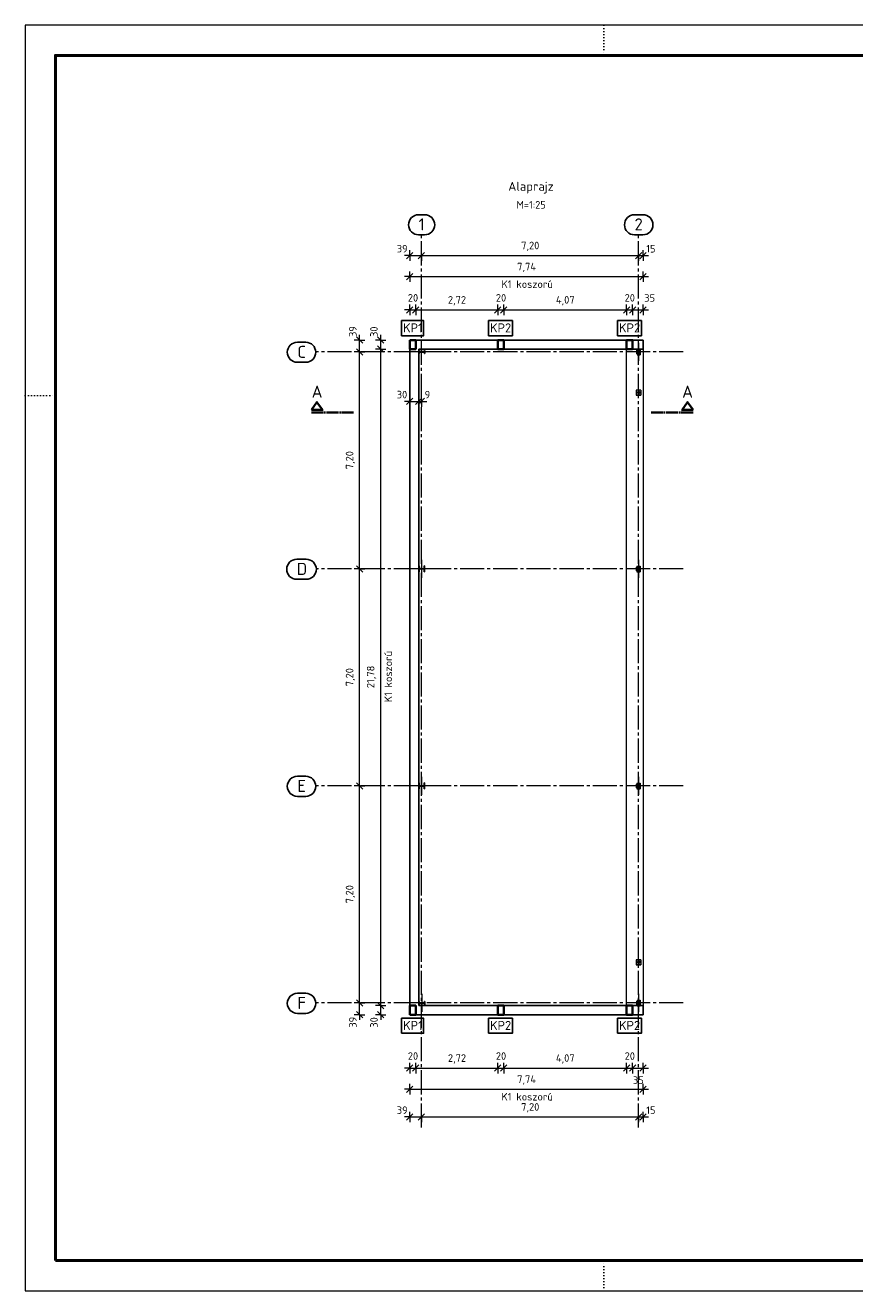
# Model space of a CAD drawing. Header units: centimetres. Extents: x 1 to 5939, y 1 to 4199.
# Tile 1 of 7: x 1 to 2752, y 1 to 4199. Entities that reach past the tile are written whole.
import ezdxf

# ---------------------------------------------------------------- set-up
doc = ezdxf.new("R2010")
doc.units = ezdxf.units.CM
for name, pattern in [('PUNKT2_S9', [10, 0, -10]), ('STRICHPUNKT2_S11', [50, 40, -5, 0, -5]), ('STRICHPUNKT2_S5', [110, 80, -10, 10, -10])]:
    doc.linetypes.add(name, pattern=pattern)
for name, color, linetype, lineweight in [('Bolt', 8, 'Continuous', 13), ('Egyeb', 7, 'Continuous', 13), ('Part sec', 7, 'Continuous', 25), ('Part_Refline', 7, 'STRICHPUNKT2_S5', 13), ('Standard', 7, 'Continuous', 13)]:
    doc.layers.add(name, color=color, linetype=linetype, lineweight=lineweight)
doc.styles.add('ISOCPEUR', font='ISOCPEUR')

msp = doc.modelspace()

# ---------------------------------------------------------------- linework, layer by layer
at = {"layer": 'Bolt', "color": 8, "linetype": 'Continuous', "lineweight": 13}
for p, q in [((2034.9, 3123), (2033.7, 3122.3)), ((2033.7, 3122.3), (2033.7, 3120.9)), ((2033.7, 3122.3), (2033.7, 3120.9)), ((2033.7, 3120.9), (2034.9, 3120.2)), ((2034.9, 3111), (2033.7, 3110.3)), ((2033.7, 3110.3), (2033.7, 3108.9)), ((2033.7, 3110.3), (2033.7, 3108.9)), ((2033.7, 3108.9), (2034.9, 3108.2)), ((2034.9, 3122.6), (2034.1, 3122.1)), ((2034.1, 3122.1), (2034.1, 3121.1)), ((2034.1, 3121.1), (2034.1, 3122.1)), ((2034.1, 3121.1), (2034.9, 3120.6)), ((2034.9, 3110.6), (2034.1, 3110.1)), ((2034.1, 3110.1), (2034.1, 3109.1)), ((2034.1, 3110.1), (2034.1, 3109.1)), ((2034.1, 3109.1), (2034.9, 3108.6)), ((2036.1, 3122.3), (2034.9, 3123)), ((2035.8, 3122.1), (2034.9, 3122.6)), ((2034.9, 3120.6), (2035.8, 3121.1)), ((2034.9, 3120.2), (2036.1, 3120.9)), ((2036.1, 3110.3), (2034.9, 3111)), ((2035.8, 3110.1), (2034.9, 3110.6)), ((2034.9, 3108.6), (2035.8, 3109.1)), ((2034.9, 3108.2), (2036.1, 3108.9)), ((2035.8, 3121.1), (2035.8, 3122.1)), ((2035.8, 3122.1), (2035.8, 3121.1)), ((2035.8, 3109.1), (2035.8, 3110.1)), ((2035.8, 3110.1), (2035.8, 3109.1)), ((2036.1, 3120.9), (2036.1, 3122.3)), ((2036.1, 3122.3), (2036.1, 3120.9)), ((2036.1, 3108.9), (2036.1, 3110.3)), ((2036.1, 3110.3), (2036.1, 3108.9)), ((2028.8, 2980.6), (2029.4, 2981.6)), ((2029.4, 2981.6), (2028.8, 2980.6)), ((2029.4, 2979.7), (2028.8, 2980.6)), ((2028.8, 2980.6), (2028.8, 2980.6)), ((2028.8, 2980.6), (2029.4, 2979.7)), ((2029.2, 2980.6), (2029.6, 2981.3)), ((2029.6, 2981.3), (2029.2, 2980.6)), ((2029.6, 2980), (2029.2, 2980.6)), ((2029.2, 2980.6), (2029.2, 2980.6)), ((2029.2, 2980.6), (2029.6, 2980)), ((2029.4, 2981.6), (2030.5, 2981.6)), ((2029.4, 2981.6), (2029.4, 2981.6)), ((2030.5, 2981.6), (2029.4, 2981.6)), ((2029.6, 2981.3), (2030.3, 2981.3)), ((2029.6, 2981.3), (2029.6, 2981.3)), ((2030.3, 2981.3), (2029.6, 2981.3)), ((2030.3, 2981.3), (2030.7, 2980.6)), ((2030.3, 2981.3), (2030.3, 2981.3)), ((2030.3, 2981.3), (2030.7, 2980.6)), ((2030.7, 2980.6), (2030.3, 2980)), ((2030.3, 2980), (2030.7, 2980.6)), ((2030.5, 2981.6), (2031, 2980.6)), ((2030.5, 2981.6), (2030.5, 2981.6)), ((2030.5, 2981.6), (2031, 2980.6)), ((2031, 2980.6), (2030.5, 2979.7)), ((2030.5, 2979.7), (2031, 2980.6)), ((2030.7, 2980.6), (2030.7, 2980.6)), ((2031, 2980.6), (2031, 2980.6)), ((2038.8, 2980.6), (2039.4, 2981.6)), ((2039.4, 2981.6), (2038.8, 2980.6)), ((2039.4, 2979.7), (2038.8, 2980.6)), ((2038.8, 2980.6), (2038.8, 2980.6)), ((2038.8, 2980.6), (2039.4, 2979.7)), ((2039.2, 2980.6), (2039.6, 2981.3)), ((2039.6, 2981.3), (2039.2, 2980.6)), ((2039.6, 2980), (2039.2, 2980.6)), ((2039.2, 2980.6), (2039.2, 2980.6)), ((2039.2, 2980.6), (2039.6, 2980)), ((2039.4, 2981.6), (2040.5, 2981.6)), ((2039.4, 2981.6), (2039.4, 2981.6)), ((2040.5, 2981.6), (2039.4, 2981.6)), ((2039.6, 2981.3), (2040.3, 2981.3)), ((2039.6, 2981.3), (2039.6, 2981.3)), ((2040.3, 2981.3), (2039.6, 2981.3)), ((2040.3, 2981.3), (2040.7, 2980.6)), ((2040.3, 2981.3), (2040.3, 2981.3)), ((2040.3, 2981.3), (2040.7, 2980.6)), ((2040.7, 2980.6), (2040.3, 2980)), ((2040.3, 2980), (2040.7, 2980.6)), ((2040.5, 2981.6), (2041, 2980.6)), ((2040.5, 2981.6), (2040.5, 2981.6)), ((2040.5, 2981.6), (2041, 2980.6)), ((2041, 2980.6), (2040.5, 2979.7)), ((2040.5, 2979.7), (2041, 2980.6)), ((2040.7, 2980.6), (2040.7, 2980.6)), ((2041, 2980.6), (2041, 2980.6)), ((2030.5, 2979.7), (2029.4, 2979.7)), ((2029.4, 2979.7), (2029.4, 2979.7)), ((2029.4, 2979.7), (2030.5, 2979.7)), ((2030.3, 2980), (2029.6, 2980)), ((2029.6, 2980), (2029.6, 2980)), ((2029.6, 2980), (2030.3, 2980)), ((2030.3, 2980), (2030.3, 2980)), ((2030.5, 2979.7), (2030.5, 2979.7)), ((2040.5, 2979.7), (2039.4, 2979.7)), ((2039.4, 2979.7), (2039.4, 2979.7)), ((2039.4, 2979.7), (2040.5, 2979.7)), ((2040.3, 2980), (2039.6, 2980)), ((2039.6, 2980), (2039.6, 2980)), ((2039.6, 2980), (2040.3, 2980)), ((2040.3, 2980), (2040.3, 2980)), ((2040.5, 2979.7), (2040.5, 2979.7)), ((2034.9, 2403), (2033.7, 2402.3)), ((2033.7, 2402.3), (2033.7, 2400.9)), ((2033.7, 2402.3), (2033.7, 2400.9)), ((2033.7, 2400.9), (2034.9, 2400.2)), ((2034.9, 2402.6), (2034.1, 2402.1)), ((2034.1, 2402.1), (2034.1, 2401.1)), ((2034.1, 2401.1), (2034.1, 2402.1)), ((2034.1, 2401.1), (2034.9, 2400.6)), ((2036.1, 2402.3), (2034.9, 2403)), ((2035.8, 2402.1), (2034.9, 2402.6)), ((2034.9, 2400.6), (2035.8, 2401.1)), ((2034.9, 2400.2), (2036.1, 2400.9)), ((2035.8, 2401.1), (2035.8, 2402.1)), ((2035.8, 2402.1), (2035.8, 2401.1)), ((2036.1, 2400.9), (2036.1, 2402.3)), ((2036.1, 2402.3), (2036.1, 2400.9)), ((2034.9, 2391), (2033.7, 2390.3)), ((2033.7, 2390.3), (2033.7, 2388.9)), ((2033.7, 2390.3), (2033.7, 2388.9)), ((2033.7, 2388.9), (2034.9, 2388.2)), ((2034.9, 2390.6), (2034.1, 2390.1)), ((2034.1, 2390.1), (2034.1, 2389.1)), ((2034.1, 2390.1), (2034.1, 2389.1)), ((2034.1, 2389.1), (2034.9, 2388.6)), ((2036.1, 2390.3), (2034.9, 2391)), ((2035.8, 2390.1), (2034.9, 2390.6)), ((2034.9, 2388.6), (2035.8, 2389.1)), ((2034.9, 2388.2), (2036.1, 2388.9)), ((2035.8, 2389.1), (2035.8, 2390.1)), ((2035.8, 2390.1), (2035.8, 2389.1)), ((2036.1, 2388.9), (2036.1, 2390.3)), ((2036.1, 2390.3), (2036.1, 2388.9)), ((2034.9, 1683), (2033.7, 1682.3)), ((2033.7, 1682.3), (2033.7, 1680.9)), ((2033.7, 1682.3), (2033.7, 1680.9)), ((2033.7, 1680.9), (2034.9, 1680.2)), ((2034.9, 1682.6), (2034.1, 1682.1)), ((2034.1, 1682.1), (2034.1, 1681.1)), ((2034.1, 1681.1), (2034.1, 1682.1)), ((2034.1, 1681.1), (2034.9, 1680.6)), ((2036.1, 1682.3), (2034.9, 1683)), ((2035.8, 1682.1), (2034.9, 1682.6)), ((2034.9, 1680.6), (2035.8, 1681.1)), ((2034.9, 1680.2), (2036.1, 1680.9)), ((2035.8, 1681.1), (2035.8, 1682.1)), ((2035.8, 1682.1), (2035.8, 1681.1)), ((2036.1, 1680.9), (2036.1, 1682.3)), ((2036.1, 1682.3), (2036.1, 1680.9)), ((2034.9, 1671), (2033.7, 1670.3)), ((2033.7, 1670.3), (2033.7, 1668.9)), ((2033.7, 1670.3), (2033.7, 1668.9)), ((2033.7, 1668.9), (2034.9, 1668.2)), ((2034.9, 1670.6), (2034.1, 1670.1)), ((2034.1, 1670.1), (2034.1, 1669.1)), ((2034.1, 1670.1), (2034.1, 1669.1)), ((2034.1, 1669.1), (2034.9, 1668.6)), ((2036.1, 1670.3), (2034.9, 1671)), ((2035.8, 1670.1), (2034.9, 1670.6)), ((2034.9, 1668.6), (2035.8, 1669.1)), ((2034.9, 1668.2), (2036.1, 1668.9)), ((2035.8, 1669.1), (2035.8, 1670.1)), ((2035.8, 1670.1), (2035.8, 1669.1)), ((2036.1, 1668.9), (2036.1, 1670.3)), ((2036.1, 1670.3), (2036.1, 1668.9)), ((2028.8, 1090.6), (2029.4, 1091.6)), ((2029.4, 1091.6), (2028.8, 1090.6)), ((2029.4, 1091.6), (2030.5, 1091.6)), ((2029.4, 1091.6), (2029.4, 1091.6)), ((2030.5, 1091.6), (2029.4, 1091.6)), ((2030.5, 1091.6), (2031, 1090.6)), ((2030.5, 1091.6), (2030.5, 1091.6)), ((2031, 1090.6), (2030.5, 1091.6)), ((2038.8, 1090.6), (2039.4, 1091.6)), ((2039.4, 1091.6), (2038.8, 1090.6)), ((2039.4, 1091.6), (2040.5, 1091.6)), ((2039.4, 1091.6), (2039.4, 1091.6)), ((2040.5, 1091.6), (2039.4, 1091.6)), ((2040.5, 1091.6), (2041, 1090.6)), ((2040.5, 1091.6), (2040.5, 1091.6)), ((2041, 1090.6), (2040.5, 1091.6)), ((2029.4, 1089.7), (2028.8, 1090.6)), ((2028.8, 1090.6), (2028.8, 1090.6)), ((2028.8, 1090.6), (2029.4, 1089.7)), ((2029.2, 1090.6), (2029.6, 1091.3)), ((2029.6, 1091.3), (2029.2, 1090.6)), ((2029.6, 1090), (2029.2, 1090.6)), ((2029.2, 1090.6), (2029.2, 1090.6)), ((2029.2, 1090.6), (2029.6, 1090)), ((2030.5, 1089.7), (2029.4, 1089.7)), ((2029.4, 1089.7), (2029.4, 1089.7)), ((2029.4, 1089.7), (2030.5, 1089.7)), ((2029.6, 1091.3), (2030.3, 1091.3)), ((2029.6, 1091.3), (2029.6, 1091.3)), ((2030.3, 1091.3), (2029.6, 1091.3)), ((2030.3, 1090), (2029.6, 1090)), ((2029.6, 1090), (2029.6, 1090)), ((2029.6, 1090), (2030.3, 1090)), ((2030.3, 1091.3), (2030.7, 1090.6)), ((2030.3, 1091.3), (2030.3, 1091.3)), ((2030.7, 1090.6), (2030.3, 1091.3)), ((2030.7, 1090.6), (2030.3, 1090)), ((2030.3, 1090), (2030.7, 1090.6)), ((2030.3, 1090), (2030.3, 1090)), ((2031, 1090.6), (2030.5, 1089.7)), ((2030.5, 1089.7), (2031, 1090.6)), ((2030.5, 1089.7), (2030.5, 1089.7)), ((2030.7, 1090.6), (2030.7, 1090.6)), ((2031, 1090.6), (2031, 1090.6)), ((2039.4, 1089.7), (2038.8, 1090.6)), ((2038.8, 1090.6), (2038.8, 1090.6)), ((2038.8, 1090.6), (2039.4, 1089.7)), ((2039.2, 1090.6), (2039.6, 1091.3)), ((2039.6, 1091.3), (2039.2, 1090.6)), ((2039.6, 1090), (2039.2, 1090.6)), ((2039.2, 1090.6), (2039.2, 1090.6)), ((2039.2, 1090.6), (2039.6, 1090)), ((2040.5, 1089.7), (2039.4, 1089.7)), ((2039.4, 1089.7), (2039.4, 1089.7)), ((2039.4, 1089.7), (2040.5, 1089.7)), ((2039.6, 1091.3), (2040.3, 1091.3)), ((2039.6, 1091.3), (2039.6, 1091.3)), ((2040.3, 1091.3), (2039.6, 1091.3)), ((2040.3, 1090), (2039.6, 1090)), ((2039.6, 1090), (2039.6, 1090)), ((2039.6, 1090), (2040.3, 1090)), ((2040.3, 1091.3), (2040.7, 1090.6)), ((2040.3, 1091.3), (2040.3, 1091.3)), ((2040.7, 1090.6), (2040.3, 1091.3)), ((2040.7, 1090.6), (2040.3, 1090)), ((2040.3, 1090), (2040.7, 1090.6)), ((2040.3, 1090), (2040.3, 1090)), ((2041, 1090.6), (2040.5, 1089.7)), ((2040.5, 1089.7), (2041, 1090.6)), ((2040.5, 1089.7), (2040.5, 1089.7)), ((2040.7, 1090.6), (2040.7, 1090.6)), ((2041, 1090.6), (2041, 1090.6)), ((2034.9, 963), (2033.7, 962.3)), ((2033.7, 962.3), (2033.7, 960.9)), ((2033.7, 962.3), (2033.7, 960.9)), ((2033.7, 960.9), (2034.9, 960.2)), ((2034.9, 951), (2033.7, 950.3)), ((2033.7, 950.3), (2033.7, 948.9)), ((2033.7, 950.3), (2033.7, 948.9)), ((2033.7, 948.9), (2034.9, 948.2)), ((2034.9, 962.6), (2034.1, 962.1)), ((2034.1, 962.1), (2034.1, 961.1)), ((2034.1, 961.1), (2034.1, 962.1)), ((2034.1, 961.1), (2034.9, 960.6)), ((2034.9, 950.6), (2034.1, 950.1)), ((2034.1, 950.1), (2034.1, 949.1)), ((2034.1, 950.1), (2034.1, 949.1)), ((2034.1, 949.1), (2034.9, 948.6)), ((2036.1, 962.3), (2034.9, 963)), ((2035.8, 962.1), (2034.9, 962.6)), ((2034.9, 960.6), (2035.8, 961.1)), ((2034.9, 960.2), (2036.1, 960.9)), ((2036.1, 950.3), (2034.9, 951)), ((2035.8, 950.1), (2034.9, 950.6)), ((2034.9, 948.6), (2035.8, 949.1)), ((2034.9, 948.2), (2036.1, 948.9)), ((2035.8, 961.1), (2035.8, 962.1)), ((2035.8, 962.1), (2035.8, 961.1)), ((2035.8, 949.1), (2035.8, 950.1)), ((2035.8, 950.1), (2035.8, 949.1)), ((2036.1, 960.9), (2036.1, 962.3)), ((2036.1, 962.3), (2036.1, 960.9)), ((2036.1, 948.9), (2036.1, 950.3)), ((2036.1, 950.3), (2036.1, 948.9))]:
    msp.add_line(p, q, dxfattribs=at)
for centre, radius, start, end in [((2034.9, 3121.6), 1.5, 90, 270), ((2034.9, 3121.6), 1.5, 120, 300), ((2034.9, 3109.6), 1.5, 90, 270), ((2034.9, 3109.6), 1.5, 120, 300), ((2034.9, 3121.6), 0.95, 0, 180), ((2034.9, 3121.6), 0.95, 342, 162), ((2034.9, 3121.6), 0.95, 162, 342), ((2034.9, 3121.6), 0.95, 180, 0), ((2034.9, 3109.6), 0.95, 0, 180), ((2034.9, 3109.6), 0.95, 342, 162), ((2034.9, 3109.6), 0.95, 162, 342), ((2034.9, 3109.6), 0.95, 180, 0), ((2034.9, 3121.6), 0.8, 90, 270), ((2034.9, 3121.6), 0.8, 120, 300), ((2034.9, 3109.6), 0.8, 90, 270), ((2034.9, 3109.6), 0.8, 120, 300), ((2034.9, 3121.6), 1.5, 300, 120), ((2034.9, 3109.6), 1.5, 300, 120), ((2034.9, 3121.6), 0.8, 300, 120), ((2034.9, 3109.6), 0.8, 300, 120), ((2034.9, 3121.6), 1.5, 270, 90), ((2034.9, 3121.6), 0.8, 270, 90), ((2034.9, 3109.6), 1.5, 270, 90), ((2034.9, 3109.6), 0.8, 270, 90), ((2029.9, 2980.6), 1.2, 30, 210), ((2029.9, 2980.6), 1.2, 0, 180), ((2029.9, 2980.6), 1.2, 180, 0), ((2029.9, 2980.6), 1.2, 210, 30), ((2029.9, 2980.6), 0.7, 72, 252), ((2029.9, 2980.6), 0.7, 90, 270), ((2029.9, 2980.6), 0.6, 30, 210), ((2029.9, 2980.6), 0.6, 0, 180), ((2029.9, 2980.6), 0.6, 180, 0), ((2029.9, 2980.6), 0.6, 210, 30), ((2029.9, 2980.6), 0.7, 252, 72), ((2029.9, 2980.6), 0.7, 270, 90), ((2039.9, 2980.6), 1.2, 30, 210), ((2039.9, 2980.6), 1.2, 0, 180), ((2039.9, 2980.6), 1.2, 180, 0), ((2039.9, 2980.6), 1.2, 210, 30), ((2039.9, 2980.6), 0.7, 72, 252), ((2039.9, 2980.6), 0.7, 90, 270), ((2039.9, 2980.6), 0.6, 30, 210), ((2039.9, 2980.6), 0.6, 0, 180), ((2039.9, 2980.6), 0.6, 180, 0), ((2039.9, 2980.6), 0.6, 210, 30), ((2039.9, 2980.6), 0.7, 252, 72), ((2039.9, 2980.6), 0.7, 270, 90), ((2034.9, 2401.6), 1.5, 90, 270), ((2034.9, 2401.6), 1.5, 120, 300), ((2034.9, 2401.6), 0.95, 0, 180), ((2034.9, 2401.6), 0.95, 342, 162), ((2034.9, 2401.6), 0.95, 162, 342), ((2034.9, 2401.6), 0.95, 180, 0), ((2034.9, 2401.6), 0.8, 90, 270), ((2034.9, 2401.6), 0.8, 120, 300), ((2034.9, 2401.6), 1.5, 300, 120), ((2034.9, 2401.6), 0.8, 300, 120), ((2034.9, 2401.6), 1.5, 270, 90), ((2034.9, 2401.6), 0.8, 270, 90), ((2034.9, 2389.6), 1.5, 90, 270), ((2034.9, 2389.6), 1.5, 120, 300), ((2034.9, 2389.6), 0.95, 0, 180), ((2034.9, 2389.6), 0.95, 342, 162), ((2034.9, 2389.6), 0.95, 162, 342), ((2034.9, 2389.6), 0.95, 180, 0), ((2034.9, 2389.6), 0.8, 90, 270), ((2034.9, 2389.6), 0.8, 120, 300), ((2034.9, 2389.6), 1.5, 300, 120), ((2034.9, 2389.6), 0.8, 300, 120), ((2034.9, 2389.6), 1.5, 270, 90), ((2034.9, 2389.6), 0.8, 270, 90), ((2034.9, 1681.6), 1.5, 90, 270), ((2034.9, 1681.6), 1.5, 120, 300), ((2034.9, 1681.6), 0.95, 0, 180), ((2034.9, 1681.6), 0.95, 342, 162), ((2034.9, 1681.6), 0.95, 162, 342), ((2034.9, 1681.6), 0.95, 180, 0), ((2034.9, 1681.6), 0.8, 90, 270), ((2034.9, 1681.6), 0.8, 120, 300), ((2034.9, 1681.6), 1.5, 300, 120), ((2034.9, 1681.6), 0.8, 300, 120), ((2034.9, 1681.6), 1.5, 270, 90), ((2034.9, 1681.6), 0.8, 270, 90), ((2034.9, 1669.6), 1.5, 90, 270), ((2034.9, 1669.6), 1.5, 120, 300), ((2034.9, 1669.6), 0.95, 0, 180), ((2034.9, 1669.6), 0.95, 342, 162), ((2034.9, 1669.6), 0.95, 162, 342), ((2034.9, 1669.6), 0.95, 180, 0), ((2034.9, 1669.6), 0.8, 90, 270), ((2034.9, 1669.6), 0.8, 120, 300), ((2034.9, 1669.6), 1.5, 300, 120), ((2034.9, 1669.6), 0.8, 300, 120), ((2034.9, 1669.6), 1.5, 270, 90), ((2034.9, 1669.6), 0.8, 270, 90), ((2029.9, 1090.6), 1.2, 30, 210), ((2029.9, 1090.6), 1.2, 0, 180), ((2039.9, 1090.6), 1.2, 30, 210), ((2039.9, 1090.6), 1.2, 0, 180), ((2029.9, 1090.6), 1.2, 180, 0), ((2029.9, 1090.6), 1.2, 210, 30), ((2029.9, 1090.6), 0.7, 72, 252), ((2029.9, 1090.6), 0.7, 90, 270), ((2029.9, 1090.6), 0.6, 30, 210), ((2029.9, 1090.6), 0.6, 0, 180), ((2029.9, 1090.6), 0.6, 180, 0), ((2029.9, 1090.6), 0.6, 210, 30), ((2029.9, 1090.6), 0.7, 252, 72), ((2029.9, 1090.6), 0.7, 270, 90), ((2039.9, 1090.6), 1.2, 180, 0), ((2039.9, 1090.6), 1.2, 210, 30), ((2039.9, 1090.6), 0.7, 72, 252), ((2039.9, 1090.6), 0.7, 90, 270), ((2039.9, 1090.6), 0.6, 30, 210), ((2039.9, 1090.6), 0.6, 0, 180), ((2039.9, 1090.6), 0.6, 180, 0), ((2039.9, 1090.6), 0.6, 210, 30), ((2039.9, 1090.6), 0.7, 252, 72), ((2039.9, 1090.6), 0.7, 270, 90), ((2034.9, 961.6), 1.5, 90, 270), ((2034.9, 961.6), 1.5, 120, 300), ((2034.9, 949.6), 1.5, 90, 270), ((2034.9, 949.6), 1.5, 120, 300), ((2034.9, 961.6), 0.95, 0, 180), ((2034.9, 961.6), 0.95, 342, 162), ((2034.9, 961.6), 0.95, 162, 342), ((2034.9, 961.6), 0.95, 180, 0), ((2034.9, 949.6), 0.95, 0, 180), ((2034.9, 949.6), 0.95, 342, 162), ((2034.9, 949.6), 0.95, 162, 342), ((2034.9, 949.6), 0.95, 180, 0), ((2034.9, 961.6), 0.8, 90, 270), ((2034.9, 961.6), 0.8, 120, 300), ((2034.9, 949.6), 0.8, 90, 270), ((2034.9, 949.6), 0.8, 120, 300), ((2034.9, 961.6), 1.5, 300, 120), ((2034.9, 949.6), 1.5, 300, 120), ((2034.9, 961.6), 0.8, 300, 120), ((2034.9, 949.6), 0.8, 300, 120), ((2034.9, 961.6), 1.5, 270, 90), ((2034.9, 961.6), 0.8, 270, 90), ((2034.9, 949.6), 1.5, 270, 90), ((2034.9, 949.6), 0.8, 270, 90)]:
    msp.add_arc(centre, radius, start, end, dxfattribs=at)
at = {"layer": 'Egyeb', "color": 7, "linetype": 'Continuous', "lineweight": 13}
for p, q in [((1323.8, 3116.3), (1308, 3116.3)), ((1308, 3116.3), (1308, 3115.9)), ((1308, 3115.3), (1308, 3114.9)), ((1308, 3114.9), (1323.8, 3114.9)), ((1323.8, 3115.9), (1323.8, 3116.3)), ((1323.8, 3114.9), (1323.8, 3115.3)), ((2029.8, 3125.1), (2029.8, 3106.1)), ((2029.8, 3125.1), (2040, 3125.1)), ((2040, 3125.1), (2040, 3106.1)), ((2029.8, 3106.1), (2040, 3106.1)), ((2027.4, 2989.1), (2027.4, 2972.1)), ((2042.4, 2989.1), (2027.4, 2989.1)), ((2042.4, 2989.1), (2027.4, 2989.1)), ((2036.1, 2984), (2035.3, 2984)), ((2036.1, 2987.3), (2036.1, 2984)), ((2036.1, 2984), (2036.1, 2981.2)), ((2042.4, 2989.1), (2042.4, 2972.1)), ((2042.4, 2972.1), (2027.4, 2972.1)), ((2027.4, 2972.1), (2027.4, 2972.1)), ((2027.4, 2972.1), (2042.4, 2972.1)), ((2042.4, 2972.1), (2042.4, 2972.1)), ((2029.2, 2405.1), (2029.2, 2386.1)), ((2029.2, 2405.1), (2040, 2405.1)), ((2040, 2405.1), (2040, 2386.1)), ((2029.2, 2386.1), (2040, 2386.1)), ((2029.2, 1685.1), (2029.2, 1666.1)), ((2029.2, 1685.1), (2040, 1685.1)), ((2040, 1685.1), (2040, 1666.1)), ((2029.2, 1666.1), (2040, 1666.1)), ((2042.4, 1099.1), (2027.4, 1099.1)), ((2027.4, 1099.1), (2027.4, 1099.1)), ((2027.4, 1099.1), (2042.4, 1099.1)), ((2027.4, 1099.1), (2027.4, 1082.1)), ((2042.4, 1099.1), (2042.4, 1082.1)), ((2027.4, 1082.1), (2042.4, 1082.1)), ((2042.4, 1082.1), (2027.4, 1082.1)), ((2036.1, 1087.3), (2035.3, 1087.3)), ((2036.1, 1090), (2036.1, 1087.3)), ((2036.1, 1087.3), (2036.1, 1084)), ((1323.8, 956.3), (1308, 956.3)), ((1308, 956.3), (1308, 955.9)), ((1308, 955.3), (1308, 954.9)), ((1308, 954.9), (1323.8, 954.9)), ((1323.8, 955.9), (1323.8, 956.3)), ((1323.8, 954.9), (1323.8, 955.3)), ((2029.8, 965.1), (2029.8, 946.1)), ((2029.8, 965.1), (2040, 965.1)), ((2029.8, 946.1), (2040, 946.1)), ((2040, 965.1), (2040, 946.1))]:
    msp.add_line(p, q, dxfattribs=at)
at = {"layer": 'Part sec', "color": 7, "linetype": 'Continuous', "lineweight": 25}
for p, q in [((1306.8, 3120.6), (1305.9, 3120.6)), ((1305.9, 3120.6), (1305.9, 3110.6)), ((1305.9, 3110.6), (1306.8, 3110.6)), ((1306.8, 3115.9), (1306.8, 3120.6)), ((1325.1, 3115.9), (1306.8, 3115.9)), ((1306.8, 3110.6), (1306.8, 3115.3)), ((1306.8, 3115.3), (1325.1, 3115.3)), ((1308, 3115.9), (1323.8, 3115.9)), ((1323.8, 3115.3), (1308, 3115.3)), ((1325.9, 3120.6), (1325.1, 3120.6)), ((1325.1, 3120.6), (1325.1, 3115.9)), ((1325.1, 3115.3), (1325.1, 3110.6)), ((1325.1, 3110.6), (1325.1, 3110.6)), ((1325.1, 3110.6), (1325.9, 3110.6)), ((1325.9, 3110.6), (1325.9, 3120.6)), ((2029.2, 3109.6), (2029.2, 3121.6)), ((2029.2, 3121.6), (2030, 3121.6)), ((2030, 3109.6), (2029.2, 3109.6)), ((2030, 3121.6), (2030, 3115.9)), ((2030, 3115.9), (2039.8, 3115.9)), ((2039.8, 3115.4), (2030, 3115.4)), ((2030, 3115.4), (2030, 3109.6)), ((2039.8, 3115.9), (2039.8, 3121.6)), ((2039.8, 3121.6), (2040.6, 3121.6)), ((2039.8, 3109.6), (2039.8, 3115.4)), ((2040.6, 3109.6), (2039.8, 3109.6)), ((2040.6, 3121.6), (2040.6, 3109.6)), ((2035.3, 2989.1), (2034.5, 2989.1)), ((2034.5, 2989.1), (2034.5, 2989.1)), ((2034.5, 2989.1), (2034.5, 2972.5)), ((2035.3, 2972.5), (2035.3, 2989.2)), ((2035.3, 2984), (2035.3, 2987.3)), ((2035.3, 2984), (2035.3, 2981.2)), ((2034.5, 2972.5), (2035.3, 2972.5)), ((2035.3, 2976.9), (2035.3, 2972.5)), ((1306.9, 2405.6), (1305.9, 2405.6)), ((1305.9, 2405.6), (1305.9, 2385.6)), ((1306.9, 2396), (1306.9, 2405.6)), ((1323.9, 2396), (1306.9, 2396)), ((1306.9, 2385.6), (1306.9, 2395.3)), ((1306.9, 2395.3), (1323.9, 2395.3)), ((1324.9, 2405.6), (1323.9, 2405.6)), ((1323.9, 2405.6), (1323.9, 2396)), ((1323.9, 2395.3), (1323.9, 2385.6)), ((1324.9, 2385.6), (1324.9, 2405.6)), ((2028.6, 2389.6), (2028.6, 2401.6)), ((2028.6, 2401.6), (2029.7, 2401.6)), ((2029.7, 2401.6), (2029.7, 2396)), ((2029.7, 2396), (2039.5, 2396)), ((2039.5, 2395.3), (2029.7, 2395.3)), ((2029.7, 2395.3), (2029.7, 2389.6)), ((2039.5, 2396), (2039.5, 2401.6)), ((2039.5, 2401.6), (2040.6, 2401.6)), ((2039.5, 2389.6), (2039.5, 2395.3)), ((2040.6, 2401.6), (2040.6, 2389.6)), ((1305.9, 2385.6), (1306.9, 2385.6)), ((1306.9, 2385.6), (1306.9, 2385.6)), ((1323.9, 2385.6), (1324.9, 2385.6)), ((2029.7, 2389.6), (2028.6, 2389.6)), ((2040.6, 2389.6), (2039.5, 2389.6)), ((1306.9, 1685.6), (1305.9, 1685.6)), ((1305.9, 1685.6), (1305.9, 1665.6)), ((1306.9, 1676), (1306.9, 1685.6)), ((1324.9, 1685.6), (1323.9, 1685.6)), ((1323.9, 1685.6), (1323.9, 1676)), ((1324.9, 1665.6), (1324.9, 1685.6)), ((2028.6, 1669.6), (2028.6, 1681.6)), ((2028.6, 1681.6), (2029.7, 1681.6)), ((2029.7, 1681.6), (2029.7, 1676)), ((2039.5, 1676), (2039.5, 1681.6)), ((2039.5, 1681.6), (2040.6, 1681.6)), ((2040.6, 1681.6), (2040.6, 1669.6)), ((1305.9, 1665.6), (1306.9, 1665.6)), ((1323.9, 1676), (1306.9, 1676)), ((1306.9, 1665.6), (1306.9, 1675.3)), ((1306.9, 1675.3), (1323.9, 1675.3)), ((1306.9, 1665.6), (1306.9, 1665.6)), ((1323.9, 1675.3), (1323.9, 1665.6)), ((1323.9, 1665.6), (1324.9, 1665.6)), ((2029.7, 1669.6), (2028.6, 1669.6)), ((2029.7, 1676), (2039.5, 1676)), ((2039.5, 1675.3), (2029.7, 1675.3)), ((2029.7, 1675.3), (2029.7, 1669.6)), ((2039.5, 1669.6), (2039.5, 1675.3)), ((2040.6, 1669.6), (2039.5, 1669.6)), ((2035.3, 1098.7), (2034.5, 1098.7)), ((2034.5, 1098.7), (2034.5, 1094.3)), ((2034.5, 1098.7), (2034.5, 1082.1)), ((2035.3, 1082.1), (2035.3, 1098.7)), ((2034.5, 1082.1), (2035.3, 1082.1)), ((2035.3, 1087.3), (2035.3, 1090)), ((2035.3, 1087.3), (2035.3, 1084)), ((2035.3, 1082.1), (2035.3, 1082.1)), ((1306.8, 960.6), (1305.9, 960.6)), ((1305.9, 960.6), (1305.9, 950.6)), ((1305.9, 950.6), (1306.8, 950.6)), ((1306.8, 955.9), (1306.8, 960.6)), ((1325.1, 955.9), (1306.8, 955.9)), ((1306.8, 950.6), (1306.8, 955.3)), ((1306.8, 955.3), (1325.1, 955.3)), ((1308, 955.9), (1323.8, 955.9)), ((1323.8, 955.3), (1308, 955.3)), ((1325.9, 960.6), (1325.1, 960.6)), ((1325.1, 960.6), (1325.1, 955.9)), ((1325.1, 955.3), (1325.1, 950.6)), ((1325.1, 950.6), (1325.1, 950.6)), ((1325.1, 950.6), (1325.9, 950.6)), ((1325.9, 950.6), (1325.9, 960.6)), ((2029.2, 949.6), (2029.2, 961.6)), ((2029.2, 961.6), (2030, 961.6)), ((2030, 949.6), (2029.2, 949.6)), ((2030, 961.6), (2030, 955.9)), ((2030, 955.9), (2039.8, 955.9)), ((2039.8, 955.4), (2030, 955.4)), ((2030, 955.4), (2030, 949.6)), ((2039.8, 955.9), (2039.8, 961.6)), ((2039.8, 961.6), (2040.6, 961.6)), ((2039.8, 949.6), (2039.8, 955.4)), ((2040.6, 949.6), (2039.8, 949.6)), ((2040.6, 961.6), (2040.6, 949.6))]:
    msp.add_line(p, q, dxfattribs=at)
at = {"layer": 'Part_Refline', "color": 7, "linetype": 'STRICHPUNKT2_S5', "lineweight": 13}
for p, q in [((1345.9, 3115.6), (1285.9, 3115.6)), ((2064.9, 3115.6), (2004.9, 3115.6)), ((2034.9, 3145.6), (2034.9, 3085.6)), ((1345.4, 2395.6), (1285.4, 2395.6)), ((1315.4, 2425.6), (1315.4, 2365.6)), ((2064.6, 2395.6), (2004.6, 2395.6)), ((2034.6, 2425.6), (2034.6, 2365.6)), ((1315.4, 1705.6), (1315.4, 1645.6)), ((2034.6, 1705.6), (2034.6, 1645.6)), ((1345.4, 1675.6), (1285.4, 1675.6)), ((2064.6, 1675.6), (2004.6, 1675.6)), ((1315.9, 985.6), (1315.9, 925.6)), ((2034.9, 985.6), (2034.9, 925.6))]:
    msp.add_line(p, q, dxfattribs=at)
at = {"layer": 'Standard', "color": 1, "linetype": 'PUNKT2_S9', "lineweight": 13}
for p, q in [((1920, 4199), (1920, 4099)), ((1, 2971), (101, 2971)), ((1920, 1), (1920, 101))]:
    msp.add_line(p, q, dxfattribs=at)
at = {"layer": 'Standard', "color": 7, "linetype": 'Continuous', "lineweight": 25}
for p, q in [((1325.4, 3570.6), (1305.5, 3570.6)), ((2049.3, 3570.6), (2021.5, 3570.6)), ((1325.4, 3504), (1305.5, 3504)), ((2049.3, 3504), (2021.5, 3504)), ((1265.4, 3424.7), (1286.4, 3445.7)), ((1304.4, 3424.7), (1325.4, 3445.7)), ((2024.4, 3424.7), (2045.4, 3445.7)), ((2039.4, 3424.7), (2060.4, 3445.7)), ((1265.4, 3354.7), (1286.4, 3375.7)), ((2039.4, 3354.7), (2060.4, 3375.7)), ((1265.4, 3244.4), (1286.4, 3265.4)), ((1285.4, 3244.4), (1306.4, 3265.4)), ((1557.4, 3244.4), (1578.4, 3265.4)), ((1577.4, 3244.4), (1598.4, 3265.4)), ((1984.4, 3244.4), (2005.4, 3265.4)), ((2004.4, 3244.4), (2025.4, 3265.4)), ((2039.4, 3244.4), (2060.4, 3265.4)), ((1120.2, 3144.1), (1099.2, 3165.1)), ((1190.2, 3144.1), (1169.2, 3165.1)), ((1275.9, 3154.6), (2049.9, 3154.6)), ((1275.9, 3154.6), (1275.9, 916.6)), ((2049.9, 3124.6), (2049.9, 3154.6)), ((931, 3147.6), (903.2, 3147.6)), ((1120.2, 3105.1), (1099.2, 3126.1)), ((1190.2, 3114.1), (1169.2, 3135.1)), ((1305.9, 3124.6), (2049.9, 3124.6)), ((1305.9, 946.6), (1305.9, 3124.6)), ((931, 3081), (903.2, 3081)), ((1265.4, 2940.8), (1286.4, 2961.8)), ((1295.4, 2940.8), (1316.4, 2961.8)), ((1304.4, 2940.8), (1325.4, 2961.8)), ((932.9, 2427.6), (901.2, 2427.6)), ((1120.2, 2385.1), (1099.2, 2406.1)), ((932.9, 2361), (901.2, 2361)), ((931, 1707.6), (903.2, 1707.6)), ((1120.2, 1665.1), (1099.2, 1686.1)), ((931, 1641), (903.2, 1641)), ((931, 987.6), (903.2, 987.6)), ((1120.2, 945.1), (1099.2, 966.1)), ((1120.2, 906.1), (1099.2, 927.1)), ((1190.2, 936.1), (1169.2, 957.1)), ((1190.2, 906.1), (1169.2, 927.1)), ((2049.9, 946.6), (1305.9, 946.6)), ((2049.9, 916.6), (2049.9, 946.6)), ((931, 921), (903.2, 921)), ((1275.9, 916.6), (2049.9, 916.6)), ((1265.4, 728.9), (1286.4, 749.9)), ((1285.4, 728.9), (1306.4, 749.9)), ((1557.4, 728.9), (1578.4, 749.9)), ((1577.4, 728.9), (1598.4, 749.9)), ((1984.4, 728.9), (2005.4, 749.9)), ((2004.4, 728.9), (2025.4, 749.9)), ((2039.4, 728.9), (2060.4, 749.9)), ((1265.4, 658.9), (1286.4, 679.9)), ((2039.4, 658.9), (2060.4, 679.9)), ((1265.4, 566.9), (1286.4, 587.9)), ((1304.4, 566.9), (1325.4, 587.9)), ((2024.4, 566.9), (2045.4, 587.9)), ((2039.4, 566.9), (2060.4, 587.9))]:
    msp.add_line(p, q, dxfattribs=at)
at = {"layer": 'Standard', "color": 1, "linetype": 'STRICHPUNKT2_S5', "lineweight": 13}
for p, q in [((1314.9, 542.4), (1314.9, 3502.3)), ((2034.9, 542.4), (2034.9, 3502.3)), ((2183, 3115.6), (966.2, 3115.6)), ((2183, 2395.6), (966.2, 2395.6)), ((2183, 1675.6), (966.2, 1675.6)), ((2183, 955.6), (966.2, 955.6))]:
    msp.add_line(p, q, dxfattribs=at)
at = {"layer": 'Standard', "color": 1, "linetype": 'Continuous', "lineweight": 13}
for p, q in [((1275.9, 3435.2), (1275.9, 3452.7)), ((1314.9, 3435.2), (1314.9, 3452.7)), ((2034.9, 3435.2), (2034.9, 3452.7)), ((2049.9, 3435.2), (2049.9, 3452.7)), ((1275.9, 3435.2), (1258.4, 3435.2)), ((1275.9, 3435.2), (1275.9, 3417.7)), ((1275.9, 3435.2), (1314.9, 3435.2)), ((1314.9, 3435.2), (1314.9, 3417.7)), ((1314.9, 3435.2), (2034.9, 3435.2)), ((2034.9, 3435.2), (2034.9, 3417.7)), ((2034.9, 3435.2), (2049.9, 3435.2)), ((2049.9, 3435.2), (2049.9, 3417.7)), ((2049.9, 3435.2), (2067.4, 3435.2)), ((1275.9, 3365.2), (1258.4, 3365.2)), ((1275.9, 3365.2), (1275.9, 3382.7)), ((1275.9, 3365.2), (1275.9, 3347.7)), ((2049.9, 3365.2), (2049.9, 3382.7)), ((2049.9, 3365.2), (2049.9, 3347.7)), ((2049.9, 3365.2), (2067.4, 3365.2)), ((1275.9, 3254.9), (1258.4, 3254.9)), ((1275.9, 3254.9), (1275.9, 3272.4)), ((1275.9, 3254.9), (1275.9, 3237.4)), ((1275.9, 3254.9), (1295.9, 3254.9)), ((1295.9, 3254.9), (1295.9, 3272.4)), ((1295.9, 3254.9), (1295.9, 3237.4)), ((1295.9, 3254.9), (1567.9, 3254.9)), ((1567.9, 3254.9), (1567.9, 3272.4)), ((1567.9, 3254.9), (1567.9, 3237.4)), ((1567.9, 3254.9), (1587.9, 3254.9)), ((1587.9, 3254.9), (1587.9, 3272.4)), ((1587.9, 3254.9), (1587.9, 3237.4)), ((1587.9, 3254.9), (1994.9, 3254.9)), ((1994.9, 3254.9), (1994.9, 3272.4)), ((1994.9, 3254.9), (1994.9, 3237.4)), ((1994.9, 3254.9), (2014.9, 3254.9)), ((2014.9, 3254.9), (2014.9, 3272.4)), ((2014.9, 3254.9), (2014.9, 3237.4)), ((2014.9, 3254.9), (2049.9, 3254.9)), ((2049.9, 3254.9), (2049.9, 3272.4)), ((2049.9, 3254.9), (2049.9, 3237.4)), ((2049.9, 3254.9), (2067.4, 3254.9)), ((1109.7, 3154.6), (1092.2, 3154.6)), ((1109.7, 3154.6), (1109.7, 3172.1)), ((1109.7, 3154.6), (1127.2, 3154.6)), ((1109.7, 3115.6), (1109.7, 3154.6)), ((1179.7, 3154.6), (1162.2, 3154.6)), ((1179.7, 3154.6), (1179.7, 3172.1)), ((1179.7, 3154.6), (1197.2, 3154.6)), ((1179.7, 3124.6), (1179.7, 3154.6)), ((1109.7, 3115.6), (1092.2, 3115.6)), ((1109.7, 3115.6), (1127.2, 3115.6)), ((1109.7, 2395.6), (1109.7, 3115.6)), ((1179.7, 3124.6), (1162.2, 3124.6)), ((1179.7, 3124.6), (1197.2, 3124.6)), ((1275.9, 2951.3), (1258.4, 2951.3)), ((1275.9, 2951.3), (1275.9, 2968.8)), ((1275.9, 2951.3), (1275.9, 2933.8)), ((1275.9, 2951.3), (1305.9, 2951.3)), ((1305.9, 2951.3), (1305.9, 2968.8)), ((1305.9, 2951.3), (1305.9, 2933.8)), ((1305.9, 2951.3), (1314.9, 2951.3)), ((1314.9, 2951.3), (1314.9, 2968.8)), ((1314.9, 2951.3), (1314.9, 2933.8)), ((1314.9, 2951.3), (1332.4, 2951.3)), ((1109.7, 2395.6), (1092.2, 2395.6)), ((1109.7, 2395.6), (1127.2, 2395.6)), ((1109.7, 1675.6), (1109.7, 2395.6)), ((1109.7, 1675.6), (1092.2, 1675.6)), ((1109.7, 1675.6), (1127.2, 1675.6)), ((1109.7, 955.6), (1109.7, 1675.6)), ((1109.7, 955.6), (1092.2, 955.6)), ((1109.7, 955.6), (1127.2, 955.6)), ((1109.7, 916.6), (1109.7, 955.6)), ((1179.7, 946.6), (1162.2, 946.6)), ((1179.7, 946.6), (1197.2, 946.6)), ((1179.7, 916.6), (1179.7, 946.6)), ((1109.7, 916.6), (1092.2, 916.6)), ((1109.7, 916.6), (1127.2, 916.6)), ((1109.7, 916.6), (1109.7, 899.1)), ((1179.7, 916.6), (1162.2, 916.6)), ((1179.7, 916.6), (1197.2, 916.6)), ((1179.7, 916.6), (1179.7, 899.1)), ((1275.9, 739.4), (1275.9, 756.9)), ((1295.9, 739.4), (1295.9, 756.9)), ((1567.9, 739.4), (1567.9, 756.9)), ((1587.9, 739.4), (1587.9, 756.9)), ((1994.9, 739.4), (1994.9, 756.9)), ((2014.9, 739.4), (2014.9, 756.9)), ((2049.9, 739.4), (2049.9, 756.9)), ((1275.9, 739.4), (1258.4, 739.4)), ((1275.9, 739.4), (1275.9, 721.9)), ((1275.9, 739.4), (1295.9, 739.4)), ((1295.9, 739.4), (1295.9, 721.9)), ((1567.9, 739.4), (1567.9, 721.9)), ((1567.9, 739.4), (1587.9, 739.4)), ((1587.9, 739.4), (1587.9, 721.9)), ((1587.9, 739.4), (1994.9, 739.4)), ((1994.9, 739.4), (1994.9, 721.9)), ((1994.9, 739.4), (2014.9, 739.4)), ((2014.9, 739.4), (2014.9, 721.9)), ((2014.9, 739.4), (2049.9, 739.4)), ((2049.9, 739.4), (2049.9, 721.9)), ((2049.9, 739.4), (2067.4, 739.4)), ((1275.9, 669.4), (1275.9, 686.9)), ((2049.9, 669.4), (2049.9, 686.9)), ((1275.9, 669.4), (1258.4, 669.4)), ((1275.9, 669.4), (1275.9, 651.9)), ((2049.9, 669.4), (2049.9, 651.9)), ((2049.9, 669.4), (2067.4, 669.4)), ((1275.9, 577.4), (1275.9, 594.9)), ((1314.9, 577.4), (1314.9, 594.9)), ((2034.9, 577.4), (2034.9, 594.9)), ((2049.9, 577.4), (2049.9, 594.9)), ((1275.9, 577.4), (1258.4, 577.4)), ((1275.9, 577.4), (1275.9, 559.9)), ((1275.9, 577.4), (1314.9, 577.4)), ((1314.9, 577.4), (1314.9, 559.9)), ((1314.9, 577.4), (2034.9, 577.4)), ((2034.9, 577.4), (2034.9, 559.9)), ((2034.9, 577.4), (2049.9, 577.4)), ((2049.9, 577.4), (2049.9, 559.9)), ((2049.9, 577.4), (2067.4, 577.4))]:
    msp.add_line(p, q, dxfattribs=at)
at = {"layer": 'Standard', "color": 7, "linetype": 'Continuous', "lineweight": 13}
for p, q in [((1994.9, 946.6), (1994.9, 3124.6)), ((2049.9, 3124.6), (2049.9, 946.6))]:
    msp.add_line(p, q, dxfattribs=at)
at = {"layer": 'Standard', "color": 3, "linetype": 'STRICHPUNKT2_S11', "lineweight": 35}
for p, q in [((1089.8, 2914.3), (949.8, 2914.3)), ((2076.2, 2914.3), (2216.2, 2914.3))]:
    msp.add_line(p, q, dxfattribs=at)
at = {"layer": 'Standard', "color": 1, "linetype": 'Continuous', "lineweight": 13}
msp.add_lwpolyline([(1, 1), (5939, 1), (5939, 4199), (1, 4199), (1, 1)], close=True, dxfattribs=at)
at = {"layer": 'Standard', "color": 3, "linetype": 'Continuous', "lineweight": 50}
msp.add_lwpolyline([(101, 101), (5839, 101), (5839, 4099), (101, 4099), (101, 101)], close=True, dxfattribs=at)
at = {"layer": 'Standard', "color": 1, "linetype": 'Continuous', "lineweight": 13}
for points in [[(1275.9, 3365.2), (1610.2, 3365.2), (1610.2, 3365.2), (2049.9, 3365.2)], [(1179.7, 946.6), (1179.7, 1060), (1179.7, 1060), (1179.7, 3124.6)], [(1295.9, 739.4), (1502.1, 739.4), (1502.1, 739.4), (1567.9, 739.4)], [(1275.9, 669.4), (1610.2, 669.4), (1610.2, 669.4), (2049.9, 669.4)]]:
    msp.add_lwpolyline(points, dxfattribs=at)
at = {"layer": 'Standard', "color": 7, "linetype": 'Continuous', "lineweight": 25}
for points in [[(1249.1, 3169.3), (1322.1, 3169.3), (1322.1, 3219.3), (1249.1, 3219.3), (1249.1, 3169.3)], [(1537.4, 3169.3), (1616.4, 3169.3), (1616.4, 3219.3), (1537.4, 3219.3), (1537.4, 3169.3)], [(1965.2, 3169.3), (2044.2, 3169.3), (2044.2, 3219.3), (1965.2, 3219.3), (1965.2, 3169.3)], [(1249.1, 854.9), (1322.1, 854.9), (1322.1, 904.9), (1249.1, 904.9), (1249.1, 854.9)], [(1537.4, 854.9), (1616.4, 854.9), (1616.4, 904.9), (1537.4, 904.9), (1537.4, 854.9)], [(1965.2, 854.9), (2044.2, 854.9), (2044.2, 904.9), (1965.2, 904.9), (1965.2, 854.9)]]:
    msp.add_lwpolyline(points, dxfattribs=at)
at = {"layer": 'Standard', "color": 7, "linetype": 'Continuous', "lineweight": 35}
for points in [[(1275.9, 3154.6), (1295.9, 3154.6), (1295.9, 3124.6), (1275.9, 3124.6), (1275.9, 3154.6)], [(1567.9, 3154.6), (1587.9, 3154.6), (1587.9, 3124.6), (1567.9, 3124.6), (1567.9, 3154.6)], [(1994.9, 3154.6), (2014.9, 3154.6), (2014.9, 3124.6), (1994.9, 3124.6), (1994.9, 3154.6)], [(1275.9, 916.6), (1295.9, 916.6), (1295.9, 946.6), (1275.9, 946.6), (1275.9, 916.6)], [(1567.9, 946.6), (1587.9, 946.6), (1587.9, 916.6), (1567.9, 916.6), (1567.9, 946.6)], [(1994.9, 946.6), (2014.9, 946.6), (2014.9, 916.6), (1994.9, 916.6), (1994.9, 946.6)]]:
    msp.add_lwpolyline(points, dxfattribs=at)
at = {"layer": 'Standard', "color": 3, "linetype": 'Continuous', "lineweight": 35}
for points in [[(950, 2923), (968.4, 2949.2), (986.7, 2923), (950, 2923)], [(2216.1, 2923), (2197.7, 2949.2), (2179.4, 2923), (2216.1, 2923)]]:
    msp.add_lwpolyline(points, dxfattribs=at)
at = {"layer": 'Standard', "color": 7, "linetype": 'Continuous', "lineweight": 25}
for centre, start, end in [((1305.5, 3537.3), 90, 270), ((1325.4, 3537.3), 270, 90), ((2021.5, 3537.3), 90, 270), ((2049.3, 3537.3), 270, 90), ((903.2, 3114.3), 90, 270), ((931, 3114.3), 270, 90), ((901.2, 2394.3), 90, 270), ((932.9, 2394.3), 270, 90), ((903.2, 1674.3), 90, 270), ((931, 1674.3), 270, 90), ((903.2, 954.3), 90, 270), ((931, 954.3), 270, 90)]:
    msp.add_arc(centre, 33.3, start, end, dxfattribs=at)

# ---------------------------------------------------------------- texts
at = {"layer": 'Standard', "color": 7, "linetype": 'Continuous', "lineweight": 25, "attachment_point": 7, "style": 'ISOCPEUR'}
for s, insert, char_height, width in [('Alaprajz', (1602.6, 3640.8), 30, 15), ('M=1:25', (1630.1, 3591), 25, 12.5), ('1', (1305.5, 3518.6), 40, 20), ('2', (2021.5, 3518.6), 40, 20), ('39', (1232.9, 3445.2), 25, 12.5), ('7,20', (1645.6, 3450.2), 25, 12.5), ('15', (2060.4, 3445.2), 25, 12.5), ('7,74', (1632.3, 3380.2), 25, 12.5), ('K1\\~koszorú', (1580.4, 3327.7), 25, 12.5), ('20', (1269.7, 3282.4), 25, 12.5), ('2,72', (1402.6, 3269.9), 25, 12.5), ('20', (1561.7, 3282.4), 25, 12.5), ('4,07', (1760.8, 3269.9), 25, 12.5), ('20', (1988.7, 3282.4), 25, 12.5), ('35', (2053.7, 3281.9), 25, 12.5), ('KP1', (1254.1, 3180.3), 30, 15), ('KP2', (1542.4, 3180.3), 30, 15), ('KP2', (1970.2, 3180.3), 30, 15), ('C', (903.2, 3095.6), 40, 20), ('30', (1232.9, 2961.3), 25, 12.5), ('9', (1325.4, 2961.3), 25, 12.5), ('D', (901.2, 2375.6), 40, 20), ('E', (903.2, 1655.6), 40, 20), ('F', (903.2, 935.6), 40, 20), ('KP1', (1254.1, 865.9), 30, 15), ('KP2', (1542.4, 865.9), 30, 15), ('KP2', (1970.2, 865.9), 30, 15), ('20', (1269.7, 766.9), 25, 12.5), ('20', (1561.7, 766.9), 25, 12.5), ('20', (1988.7, 766.9), 25, 12.5), ('2,72', (1402.6, 754.4), 25, 12.5), ('4,07', (1760.8, 754.4), 25, 12.5), ('7,74', (1632.3, 684.4), 25, 12.5), ('35', (2016.2, 686.9), 25, 12.5), ('K1\\~koszorú', (1580.4, 631.9), 25, 12.5), ('39', (1232.9, 587.4), 25, 12.5), ('7,20', (1645.6, 592.4), 25, 12.5), ('15', (2060.4, 587.4), 25, 12.5)]:
    msp.add_mtext(s, dxfattribs=dict(at, insert=insert, char_height=char_height, width=width))
at = {"layer": 'Standard', "color": 7, "linetype": 'Continuous', "lineweight": 25, "char_height": 25, "width": 12.5, "attachment_point": 7, "rotation": 90, "style": 'ISOCPEUR'}
for s, insert in [('39', (1099.7, 3165.1)), ('30', (1169.7, 3165.1)), ('7,20', (1094.7, 2726.3)), ('K1\\~koszorú', (1217.2, 1953.1)), ('7,20', (1094.7, 2006.3)), ('21,78', (1164.7, 2000)), ('7,20', (1094.7, 1286.3)), ('39', (1099.7, 873.6)), ('30', (1169.7, 873.6))]:
    msp.add_mtext(s, dxfattribs=dict(at, insert=insert))
at = {"layer": 'Standard', "color": 3, "linetype": 'Continuous', "lineweight": 25, "char_height": 40, "width": 20, "attachment_point": 7, "style": 'ISOCPEUR'}
for insert in [(950.7, 2963.6), (2179.4, 2963.6)]:
    msp.add_mtext('A', dxfattribs=dict(at, insert=insert))

doc.saveas('drawing.dxf')
